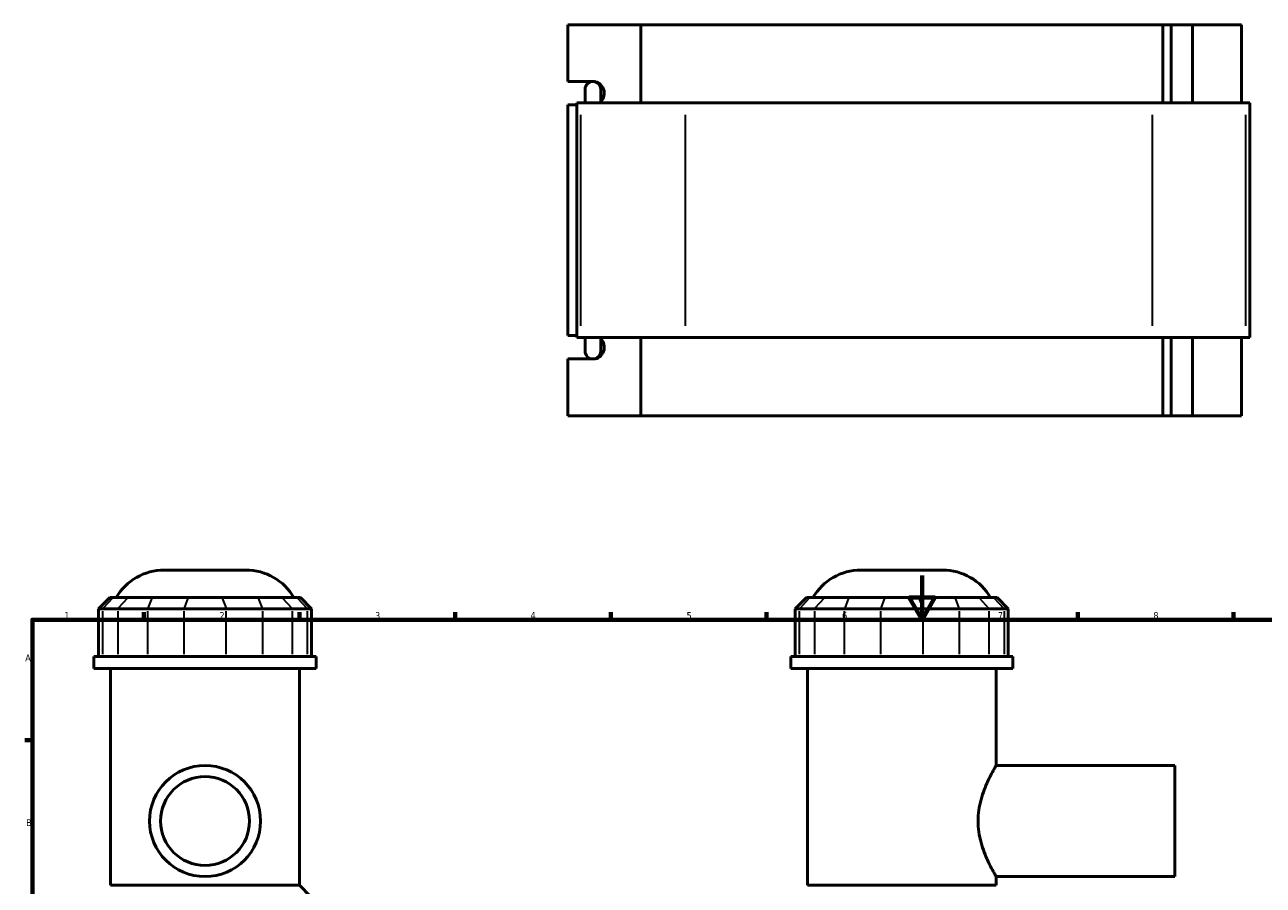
# Model space of a CAD drawing. Header units: millimetres. Extents: x 0 to 919, y -450 to 1036.
# Tile 4 of 5: x 17 to 574, y 454 to 842. Entities that reach past the tile are written whole.
import ezdxf

# ---------------------------------------------------------------- set-up
doc = ezdxf.new("R2010")
doc.units = ezdxf.units.MM
for name, color, linetype, lineweight in [('Border (ANSI)', 7, 'Continuous', 70), ('Visible (ANSI)', 7, 'Continuous', 50), ('Visible Narrow (ANSI)', 7, 'Continuous', 35)]:
    doc.layers.add(name, color=color, linetype=linetype, lineweight=lineweight)
doc.styles.add('Note Text (ANSI)', font='tahoma.ttf')

# ---------------------------------------------------------------- blocks, each defined once
blk = doc.blocks.new('Borders Default Border')
at = {"layer": 'Border (ANSI)'}
for p, q in [((70.08, 574), (70.08, 577.45)), ((140.17, 574), (140.17, 577.45)), ((210.25, 574), (210.25, 577.45)), ((280.33, 574), (280.33, 577.45)), ((350.42, 574), (350.42, 577.45)), ((490.58, 574), (490.58, 577.45)), ((560.67, 574), (560.67, 577.45)), ((20, 519.75), (16.55, 519.75))]:
    blk.add_line(p, q, dxfattribs=at)
at = {"layer": 'Border (ANSI)', "flags": 128}
for points in [[(420.5, 594), (420.5, 574), (414.73, 584), (426.27, 584), (420.5, 574)], [(20, 20), (20, 574), (821, 574), (821, 20), (20, 20)]]:
    blk.add_lwpolyline(points, dxfattribs=at)
at = {"layer": 'Border (ANSI)', "color": 230, "true_color": 0xff0080, "char_height": 3.05, "attachment_point": 7, "style": 'Note Text (ANSI)'}
for s, insert in [('1', (34.35, 574.4)), ('2', (104.2, 574.4)), ('3', (174.26, 574.34)), ('4', (244.23, 574.4)), ('5', (314.48, 574.34)), ('6', (384.49, 574.34)), ('7', (454.6, 574.4)), ('8', (524.63, 574.33)), ('A', (16.78, 555.35)), ('B', (17.15, 481.1))]:
    blk.add_mtext(s, dxfattribs=dict(at, insert=insert))

msp = doc.modelspace()

# ---------------------------------------------------------------- linework, layer by layer
at = {"layer": 'Visible (ANSI)'}
for p, q in [((260.992, 816.336), (260.992, 841.886)), ((260.992, 841.886), (293.882, 841.886)), ((293.882, 841.886), (293.882, 806.686)), ((293.882, 841.886), (528.805, 841.886)), ((528.805, 841.886), (532.6, 841.886)), ((528.805, 806.686), (528.805, 841.886)), ((542.205, 841.886), (532.6, 841.886)), ((532.6, 806.686), (532.6, 841.886)), ((564.32, 841.886), (542.205, 841.886)), ((542.205, 806.686), (542.205, 841.886)), ((564.32, 806.686), (564.32, 841.886)), ((260.992, 816.336), (272.054, 816.336)), ((270.267, 815.681), (270.267, 816.336)), ((268.819, 812.846), (268.819, 806.686)), ((275.819, 806.686), (275.819, 812.846)), ((265.069, 805.836), (260.992, 805.836)), ((260.992, 701.936), (260.992, 805.836)), ((266.836, 806.686), (265.069, 806.686)), ((265.069, 701.086), (265.069, 806.686)), ((266.836, 806.686), (313.969, 806.686)), ((524.166, 806.686), (313.969, 806.686)), ((524.166, 806.686), (566.238, 806.686)), ((568.07, 806.686), (566.238, 806.686)), ((568.07, 701.086), (568.07, 806.686)), ((260.992, 701.936), (265.069, 701.936)), ((265.069, 701.086), (266.836, 701.086)), ((313.969, 701.086), (266.836, 701.086)), ((268.819, 701.086), (268.819, 694.926)), ((275.819, 694.926), (275.819, 701.086)), ((293.882, 701.086), (293.882, 665.886)), ((313.969, 701.086), (524.166, 701.086)), ((566.238, 701.086), (524.166, 701.086)), ((528.805, 665.886), (528.805, 701.086)), ((532.6, 665.886), (532.6, 701.086)), ((542.205, 665.886), (542.205, 701.086)), ((564.32, 665.886), (564.32, 701.086)), ((566.238, 701.086), (568.07, 701.086)), ((272.054, 691.436), (260.992, 691.436)), ((260.992, 665.886), (260.992, 691.436)), ((270.267, 691.436), (270.267, 692.09)), ((293.882, 665.886), (260.992, 665.886)), ((528.805, 665.886), (293.882, 665.886)), ((532.6, 665.886), (528.805, 665.886)), ((532.6, 665.886), (542.205, 665.886)), ((542.205, 665.886), (564.32, 665.886)), ((79.302, 596.382), (116.129, 596.382)), ((392.93, 596.382), (429.756, 596.382)), ((54.775, 583.992), (49.775, 578.992)), ((54.775, 583.992), (56.298, 583.992)), ((63.017, 583.992), (56.298, 583.992)), ((63.017, 583.992), (73.84, 583.992)), ((90.062, 583.992), (73.84, 583.992)), ((90.062, 583.992), (105.369, 583.992)), ((121.59, 583.992), (105.369, 583.992)), ((121.59, 583.992), (132.414, 583.992)), ((139.133, 583.992), (132.414, 583.992)), ((139.133, 583.992), (140.655, 583.992)), ((140.655, 583.992), (145.655, 578.992)), ((368.403, 583.992), (363.403, 578.992)), ((368.403, 583.992), (369.925, 583.992)), ((376.644, 583.992), (369.925, 583.992)), ((376.644, 583.992), (387.468, 583.992)), ((403.69, 583.992), (387.468, 583.992)), ((403.69, 583.992), (418.997, 583.992)), ((435.218, 583.992), (418.997, 583.992)), ((435.218, 583.992), (446.042, 583.992)), ((452.761, 583.992), (446.042, 583.992)), ((452.761, 583.992), (454.283, 583.992)), ((454.283, 583.992), (459.283, 578.992)), ((51.678, 578.992), (49.775, 578.992)), ((49.775, 578.992), (49.775, 557.442)), ((51.678, 578.992), (58.397, 578.992)), ((71.927, 578.992), (58.397, 578.992)), ((71.927, 578.992), (88.148, 578.992)), ((107.282, 578.992), (88.148, 578.992)), ((107.282, 578.992), (123.504, 578.992)), ((137.033, 578.992), (123.504, 578.992)), ((137.033, 578.992), (143.752, 578.992)), ((145.655, 578.992), (143.752, 578.992)), ((145.655, 578.992), (145.655, 557.442)), ((365.306, 578.992), (363.403, 578.992)), ((363.403, 578.992), (363.403, 557.442)), ((365.306, 578.992), (372.025, 578.992)), ((385.555, 578.992), (372.025, 578.992)), ((385.555, 578.992), (401.776, 578.992)), ((420.91, 578.992), (401.776, 578.992)), ((420.91, 578.992), (437.131, 578.992)), ((450.661, 578.992), (437.131, 578.992)), ((450.661, 578.992), (457.38, 578.992)), ((459.283, 578.992), (457.38, 578.992)), ((459.283, 578.992), (459.283, 557.442)), ((147.715, 557.442), (47.715, 557.442)), ((47.715, 552.132), (47.715, 557.442)), ((147.715, 552.132), (47.715, 552.132)), ((55.215, 454.482), (55.215, 552.132)), ((140.215, 454.482), (140.215, 552.132)), ((147.715, 552.132), (147.715, 557.442)), ((461.343, 557.442), (361.343, 557.442)), ((361.343, 552.132), (361.343, 557.442)), ((461.343, 552.132), (361.343, 552.132)), ((368.843, 454.482), (368.843, 552.132)), ((453.843, 508.382), (453.843, 552.132)), ((461.343, 552.132), (461.343, 557.442)), ((453.843, 508.382), (534.343, 508.382)), ((534.343, 458.382), (534.343, 508.382)), ((453.843, 458.382), (534.343, 458.382)), ((453.843, 454.482), (453.843, 458.382)), ((140.215, 454.482), (55.215, 454.482)), ((140.215, 454.482), (145.215, 449.482)), ((453.843, 454.482), (368.843, 454.482))]:
    msp.add_line(p, q, dxfattribs=at)
for radius in [25, 20]:
    msp.add_circle((97.715, 483.382), radius, dxfattribs=at)
for centre, radius, start, end in [((272.319, 812.846), 3.5, 0, 180), ((272.319, 694.926), 3.5, 180, 0), ((79.302, 571.382), 25, 90, 149.70847), ((116.129, 571.382), 25, 30.29153, 90), ((392.93, 571.382), 25, 90, 149.70847), ((429.756, 571.382), 25, 30.29153, 90)]:
    msp.add_arc(centre, radius, start, end, dxfattribs=at)
for centre, major_axis, start_param, end_param in [((272.504, 811.086), (0, 5.25), 3.8784876, 6.2647066), ((272.504, 696.686), (0, -5.25), 0.0184787, 2.4046977)]:
    msp.add_ellipse(centre, major_axis=major_axis, ratio=0.9396926, start_param=start_param, end_param=end_param, dxfattribs=at)
msp.add_open_spline([(453.843, 458.382), (453.843, 458.382), (453.749, 458.541), (453.37, 459.194), (453.085, 459.688), (452.367, 460.977), (451.934, 461.773), (450.994, 463.595), (450.488, 464.62), (449.493, 466.796), (448.966, 468.027), (447.951, 470.715), (447.465, 472.172), (446.635, 475.232), (446.293, 476.839), (445.831, 480.103), (445.713, 481.761), (445.713, 485.004), (445.831, 486.661), (446.293, 489.926), (446.635, 491.533), (447.465, 494.593), (447.951, 496.05), (448.966, 498.738), (449.493, 499.969), (450.488, 502.145), (450.994, 503.17), (451.934, 504.991), (452.367, 505.788), (453.085, 507.077), (453.37, 507.571), (453.749, 508.224), (453.843, 508.382), (453.843, 508.382)], degree=3, knots=[3.8803505, 3.8803505, 3.8803505, 3.8803505, 4.3639697, 4.3639697, 4.847589, 4.847589, 5.3312082, 5.3312082, 5.8148275, 5.8148275, 6.3012959, 6.3012959, 6.7877642, 6.7877642, 7.2742326, 7.2742326, 7.7607009, 7.7607009, 8.2471693, 8.2471693, 8.7336376, 8.7336376, 9.220106, 9.220106, 9.7065743, 9.7065743, 10.1901936, 10.1901936, 10.6738129, 10.6738129, 11.1574321, 11.1574321, 11.6410514, 11.6410514, 11.6410514, 11.6410514], dxfattribs=at)
at = {"layer": 'Visible Narrow (ANSI)'}
for p, q in [((266.836, 706.366), (266.836, 801.406)), ((313.969, 706.366), (313.969, 801.406)), ((524.166, 706.366), (524.166, 801.406)), ((566.238, 706.366), (566.238, 801.406)), ((56.067, 583.742), (51.909, 579.242)), ((62.786, 583.742), (58.628, 579.242)), ((73.745, 583.742), (72.023, 579.242)), ((89.966, 583.742), (88.244, 579.242)), ((105.465, 583.742), (107.187, 579.242)), ((121.686, 583.742), (123.408, 579.242)), ((132.645, 583.742), (136.802, 579.242)), ((139.364, 583.742), (143.522, 579.242)), ((369.694, 583.742), (365.537, 579.242)), ((376.413, 583.742), (372.256, 579.242)), ((387.373, 583.742), (385.651, 579.242)), ((403.594, 583.742), (401.872, 579.242)), ((419.093, 583.742), (420.815, 579.242)), ((435.314, 583.742), (437.036, 579.242)), ((446.273, 583.742), (450.43, 579.242)), ((452.992, 583.742), (457.149, 579.242)), ((51.678, 558.52), (51.678, 577.915)), ((58.397, 577.915), (58.397, 558.52)), ((71.927, 558.52), (71.927, 577.915)), ((88.148, 577.915), (88.148, 558.52)), ((107.282, 558.52), (107.282, 577.915)), ((123.504, 577.915), (123.504, 558.52)), ((137.033, 558.52), (137.033, 577.915)), ((143.752, 577.915), (143.752, 558.52)), ((365.306, 558.52), (365.306, 577.915)), ((372.025, 577.915), (372.025, 558.52)), ((385.555, 558.52), (385.555, 577.915)), ((401.776, 577.915), (401.776, 558.52)), ((420.91, 558.52), (420.91, 577.915)), ((437.131, 577.915), (437.131, 558.52)), ((450.661, 558.52), (450.661, 577.915)), ((457.38, 577.915), (457.38, 558.52))]:
    msp.add_line(p, q, dxfattribs=at)

# ---------------------------------------------------------------- block references
msp.add_blockref('Borders Default Border', (0, 0))

doc.saveas('drawing.dxf')
